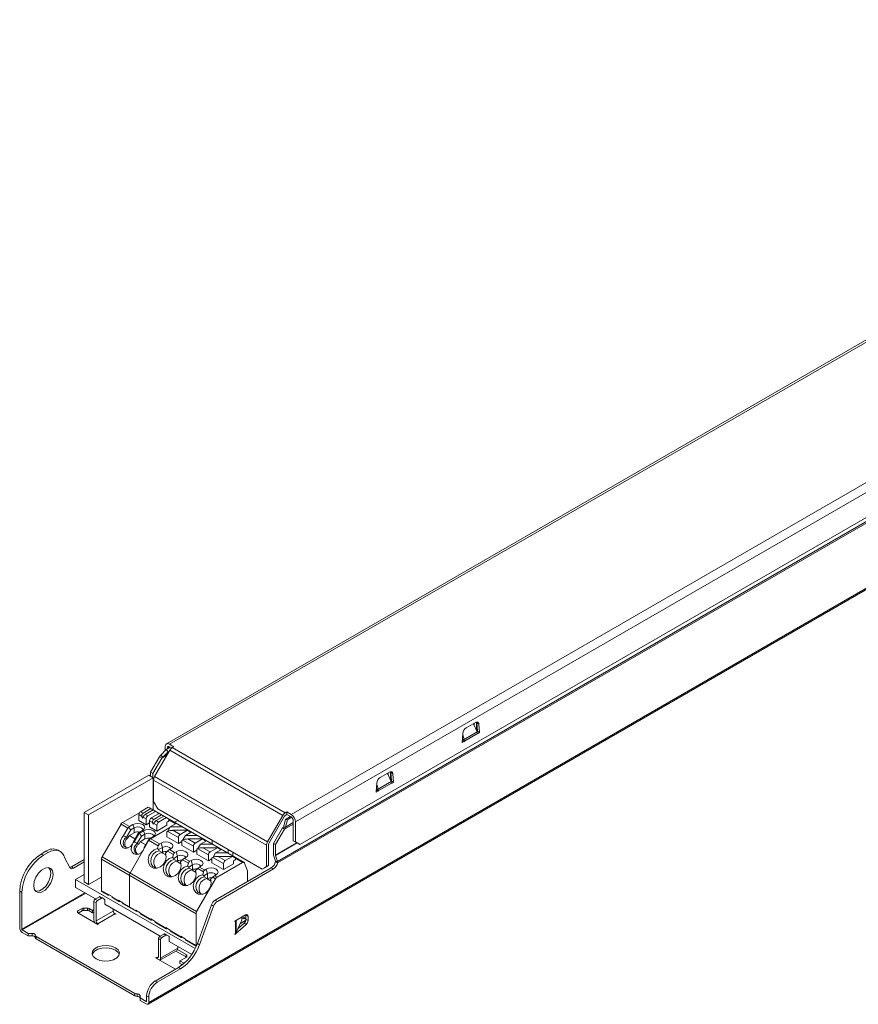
# Model space of a CAD drawing. Header units: millimetres. Extents: x -1 to 275, y -13 to 155.
# Tile 1 of 2: x -1 to 137, y -13 to 148. Entities that reach past the tile are written whole.
import ezdxf

# ---------------------------------------------------------------- set-up
doc = ezdxf.new("R2010")
doc.units = ezdxf.units.MM

msp = doc.modelspace()

# ---------------------------------------------------------------- linework, layer by layer
at = {"color": 7, "linetype": 'Continuous', "lineweight": 15}
for p, q in [((229.77, 148.4), (23.51, 29.33)), ((230.27, 148.35), (24.01, 29.28)), ((250.27, 136.81), (44, 17.74)), ((250.97, 135.59), (44.71, 16.51)), ((20.47, -13.45), (275.02, 133.5)), ((275.15, 133.78), (20.59, -13.18)), ((41.77, 10.01), (253.9, 132.48)), ((41.78, 9.78), (253.96, 132.27)), ((45.42, 12.81), (250.27, 131.07)), ((72.8, 31.96), (74.32, 32.84)), ((73.97, 32.64), (74.58, 31.3)), ((74.11, 32.72), (74.11, 32.33)), ((74.47, 32.85), (74.47, 31.55)), ((74.88, 32.57), (74.53, 32.78)), ((74.53, 32.78), (74.64, 31.43)), ((74.88, 32.57), (74.99, 31.22)), ((72.13, 29.57), (72.24, 31.04)), ((72.44, 30.06), (72.22, 30.84)), ((72.44, 30.06), (74.58, 31.3)), ((72.49, 29.8), (74.63, 31.04)), ((74.55, 31.37), (74.64, 31.43)), ((74.63, 31.04), (74.64, 30.98)), ((74.99, 31.22), (74.64, 31.43)), ((74.64, 30.98), (74.99, 31.22)), ((24.01, 29.28), (24.72, 28.87)), ((72.44, 30.06), (72.13, 30.05)), ((72.49, 29.8), (72.13, 30.01)), ((72.13, 29.57), (72.48, 29.74)), ((72.48, 29.74), (72.15, 29.93)), ((72.48, 29.74), (72.49, 29.8)), ((21.55, 23.95), (24.06, 28.3)), ((22.57, 27.49), (23.46, 28.4)), ((22.9, 27.14), (23.78, 28.04)), ((23.3, 28.24), (23.3, 28.87)), ((23.46, 28.4), (24.14, 28.79)), ((23.46, 28.4), (23.78, 28.04)), ((23.66, 28.51), (23.66, 28.67)), ((23.78, 28.04), (23.98, 28.16)), ((24.01, 28.87), (24.37, 28.66)), ((24.06, 28.3), (42.64, 17.58)), ((24.46, 28.72), (24.72, 28.87)), ((24.46, 28.72), (43.04, 18)), ((20.89, 24.66), (22.36, 27.22)), ((21.24, 24.45), (22.72, 27.01)), ((22.36, 27.22), (22.72, 27.01)), ((22.57, 27.49), (22.9, 27.14)), ((22.72, 27.01), (22.9, 27.14)), ((20.89, 24.66), (21.24, 24.45)), ((20.89, 24.02), (20.89, 24.66)), ((21.24, 23.82), (21.24, 24.45)), ((58.66, 23.8), (60.18, 24.68)), ((59.83, 24.48), (60.44, 23.14)), ((59.97, 24.56), (59.97, 24.17)), ((60.33, 24.68), (60.33, 23.38)), ((60.74, 24.41), (60.39, 24.61)), ((60.39, 24.61), (60.49, 23.26)), ((60.74, 24.41), (60.85, 23.06)), ((20.59, 24.19), (9.98, 18.07)), ((21.3, 23.78), (10.69, 17.66)), ((21.3, 23.78), (20.59, 24.19)), ((21.3, 18.49), (21.3, 23.78)), ((21.38, 23.39), (39.96, 12.67)), ((21.38, 19.88), (21.38, 23.39)), ((21.55, 23.95), (40.13, 13.22)), ((57.99, 21.41), (58.09, 22.88)), ((58.3, 21.9), (58.08, 22.67)), ((58.3, 21.9), (60.44, 23.14)), ((58.34, 21.64), (60.49, 22.88)), ((60.41, 23.2), (60.49, 23.26)), ((60.85, 23.06), (60.49, 23.26)), ((60.49, 22.88), (60.5, 22.82)), ((60.5, 22.82), (60.85, 23.06)), ((58.3, 21.9), (57.99, 21.89)), ((58.34, 21.64), (57.99, 21.84)), ((57.99, 21.41), (58.34, 21.58)), ((58.34, 21.58), (58.01, 21.76)), ((58.34, 21.58), (58.34, 21.64)), ((21.38, 19.88), (22.09, 18.65)), ((10.69, 17.66), (9.98, 18.07)), ((9.98, 18.07), (9.98, 6.64)), ((16.28, 16.4), (19.06, 18)), ((19.25, 18.19), (20.52, 18.93)), ((19.25, 18.19), (19.66, 17.95)), ((19.66, 17.95), (20.94, 18.69)), ((21.3, 18.47), (20.03, 17.74)), ((21.72, 18.23), (20.45, 17.5)), ((20.52, 18.93), (20.94, 18.69)), ((36.26, 9.85), (20.71, 18.83)), ((21.3, 18.47), (20.94, 18.69)), ((21.01, 17.17), (22.29, 17.91)), ((21.72, 18.23), (21.3, 18.47)), ((22.15, 17.99), (21.72, 18.23)), ((39.25, 8.74), (22.09, 18.65)), ((22.15, 17.99), (22.15, 17.82)), ((22.29, 17.91), (22.7, 17.67)), ((43.04, 18), (43.29, 18.15)), ((43.29, 18.15), (43.29, 17.74)), ((43.29, 18.15), (44, 17.74)), ((10.69, 17.66), (10.69, 6.23)), ((17.41, 15.75), (16.28, 16.4)), ((18.96, 16.72), (18.96, 17.7)), ((19.46, 17.42), (18.96, 17.7)), ((20.17, 16.03), (18.96, 16.72)), ((19.46, 17.42), (19.49, 17.23)), ((19.49, 17.23), (19.69, 17.35)), ((19.49, 17.23), (19.64, 17.15)), ((19.64, 17.15), (19.67, 17.29)), ((20.17, 17.01), (19.67, 17.29)), ((20.45, 17.5), (20.03, 17.74)), ((20.17, 16.03), (20.17, 17.01)), ((20.73, 16.35), (20.17, 16.03)), ((20.73, 15.7), (20.73, 16.68)), ((21.22, 16.4), (20.73, 16.68)), ((21.01, 17.17), (21.43, 16.93)), ((21.22, 16.4), (21.26, 16.21)), ((21.26, 16.21), (21.46, 16.33)), ((21.26, 16.21), (21.4, 16.13)), ((21.4, 16.13), (21.44, 16.27)), ((21.43, 16.93), (22.7, 17.67)), ((21.93, 15.99), (21.44, 16.27)), ((23.07, 17.45), (21.8, 16.72)), ((22.22, 16.48), (21.8, 16.72)), ((23.49, 17.21), (22.22, 16.48)), ((23.07, 17.45), (22.7, 17.67)), ((23.49, 17.21), (23.07, 17.45)), ((23.91, 16.97), (23.49, 17.21)), ((23.56, 16.44), (23.77, 16.56)), ((23.56, 16.44), (23.56, 15.95)), ((23.91, 16.97), (23.91, 16.8)), ((25.12, 16.27), (24.13, 15.7)), ((24.85, 16.44), (25.38, 16.75)), ((25.12, 16.27), (26.1, 15.7)), ((40.13, 13.22), (42.64, 17.58)), ((40.38, 13.08), (42.89, 17.43)), ((43.08, 16.89), (42.74, 15.67)), ((43.04, 17.59), (43.29, 17.74)), ((43.4, 16.87), (43.06, 15.65)), ((43.08, 16.89), (43.92, 17.38)), ((43.4, 16.87), (43.08, 16.89)), ((43.29, 17.74), (44, 17.33)), ((43.4, 16.87), (44.09, 17.27)), ((44.36, 16.72), (44.36, 13.42)), ((44.71, 16.51), (44.71, 13.22)), ((16.03, 16.13), (12.92, 10.74)), ((17.16, 15.48), (16.03, 16.13)), ((16.45, 14.25), (17.16, 15.48)), ((16.93, 14.01), (17.63, 15.21)), ((17.63, 15.21), (17.29, 15.63)), ((17.41, 15.75), (17.97, 16.07)), ((18.19, 14.72), (17.42, 14.28)), ((17.63, 15.21), (18.19, 15.54)), ((18.19, 15.54), (17.97, 16.07)), ((18.19, 15.54), (18.19, 14.72)), ((19.6, 15.13), (19.04, 14.81)), ((19.04, 14.81), (19.18, 14.73)), ((19.39, 14.19), (19.06, 14.61)), ((19.18, 14.73), (19.74, 15.05)), ((19.74, 15.05), (19.95, 14.52)), ((21.93, 15.01), (20.73, 15.7)), ((20.88, 13.75), (24.06, 15.58)), ((21.93, 15.01), (21.93, 15.99)), ((23.56, 15.95), (21.93, 15.01)), ((23.73, 14.98), (23.56, 14.89)), ((23.56, 14.07), (23.56, 14.89)), ((23.56, 14.89), (23.59, 14.87)), ((23.59, 14.87), (23.72, 14.95)), ((25.47, 13.95), (23.72, 14.95)), ((24.13, 15.7), (23.73, 14.98)), ((23.73, 14.98), (23.78, 14.98)), ((24.13, 15.7), (26.1, 15.7)), ((24.55, 15.13), (25.75, 14.44)), ((24.55, 15.13), (26.95, 15.13)), ((25.75, 14.44), (26.95, 15.13)), ((27.35, 14.98), (26.1, 15.7)), ((27.59, 14.84), (26.61, 14.28)), ((26.95, 15.13), (27.35, 14.87)), ((27.17, 14.98), (27.35, 14.98)), ((27.45, 14.93), (27.35, 14.98)), ((27.35, 14.87), (27.45, 14.93)), ((27.45, 14.93), (27.45, 14.76)), ((27.59, 14.84), (28.58, 14.28)), ((42.57, 15.53), (41.09, 12.97)), ((42.92, 15.33), (41.45, 12.77)), ((42.74, 15.67), (42.57, 15.53)), ((42.57, 15.53), (42.92, 15.33)), ((43.06, 15.65), (42.74, 15.67)), ((17.18, 13.87), (16.93, 14.01)), ((17.18, 13.87), (17.42, 14.28)), ((17.42, 14.28), (18.33, 13.75)), ((20.63, 13.48), (17.51, 8.08)), ((18.08, 13.31), (18.79, 14.54)), ((18.93, 14.46), (18.22, 13.23)), ((19.39, 14.19), (18.7, 12.99)), ((18.7, 12.99), (18.95, 12.85)), ((18.93, 14.46), (18.79, 14.54)), ((18.95, 12.85), (19.19, 13.26)), ((19.19, 13.26), (19.95, 13.7)), ((19.19, 13.26), (20.1, 12.73)), ((19.39, 14.19), (19.95, 14.52)), ((20.56, 13.52), (19.84, 12.29)), ((19.95, 14.52), (19.95, 13.7)), ((22.16, 12.59), (20.56, 13.52)), ((21.37, 14.11), (20.81, 13.79)), ((22.36, 12.89), (20.81, 13.79)), ((22.61, 13.03), (22.36, 12.89)), ((22.61, 13.03), (22.85, 12.31)), ((25.47, 12.97), (23.56, 14.07)), ((25.47, 12.97), (25.47, 13.95)), ((26.03, 13.29), (25.47, 12.97)), ((26.21, 13.56), (26.03, 13.46)), ((26.03, 12.64), (26.03, 13.46)), ((26.03, 13.46), (26.06, 13.44)), ((26.06, 13.44), (26.2, 13.53)), ((27.94, 12.52), (26.2, 13.53)), ((26.61, 14.28), (26.21, 13.56)), ((26.21, 13.56), (26.25, 13.56)), ((26.61, 14.28), (28.58, 14.28)), ((27.03, 13.7), (28.23, 13.01)), ((27.03, 13.7), (29.42, 13.7)), ((28.23, 13.01), (29.42, 13.7)), ((29.82, 13.56), (28.58, 14.28)), ((30.07, 13.42), (29.08, 12.85)), ((29.42, 13.7), (29.82, 13.44)), ((29.65, 13.56), (29.82, 13.56)), ((29.92, 13.5), (29.82, 13.56)), ((29.82, 13.44), (29.92, 13.5)), ((29.92, 13.5), (29.92, 13.33)), ((30.07, 13.42), (31.05, 12.85)), ((31.03, 12.88), (31.03, 13.49)), ((31.05, 13.48), (31.03, 13.33)), ((41.09, 12.97), (41.45, 12.77)), ((41.09, 12.97), (41.09, 11.25)), ((44.71, 13.22), (44.36, 13.42)), ((44.95, 13.08), (44.36, 13.42)), ((45.42, 12.81), (44.71, 13.22)), ((45.42, 12.81), (45.1, 12.99)), ((2.91, 11.23), (3.68, 11.68)), ((3.26, 11.03), (4.04, 11.48)), ((4.04, 11.48), (3.68, 11.68)), ((6.04, 11.67), (5.68, 11.88)), ((22.05, 12.11), (22.16, 12.59)), ((22.22, 11.95), (22.85, 12.31)), ((22.29, 11.78), (22.79, 11.49)), ((22.85, 11.5), (22.76, 11.44)), ((22.76, 11.44), (22.79, 11.49)), ((22.76, 11.44), (23.42, 11.07)), ((22.85, 12.31), (22.85, 11.5)), ((23.69, 11.72), (23.33, 11.37)), ((24.64, 11.17), (23.69, 11.72)), ((24.23, 12.09), (23.99, 11.95)), ((23.99, 11.95), (24.84, 11.46)), ((24.84, 11.46), (25.08, 11.6)), ((25.08, 11.6), (25.33, 10.88)), ((27.94, 11.54), (26.03, 12.64)), ((27.94, 11.54), (27.94, 12.52)), ((28.51, 11.86), (27.94, 11.54)), ((28.68, 12.13), (28.51, 12.03)), ((28.51, 11.21), (28.51, 12.03)), ((28.51, 12.03), (28.54, 12.01)), ((28.54, 12.01), (28.67, 12.1)), ((30.42, 11.09), (28.67, 12.1)), ((29.08, 12.85), (28.68, 12.13)), ((28.68, 12.13), (28.73, 12.13)), ((29.08, 12.85), (31.05, 12.85)), ((29.5, 12.27), (30.7, 11.58)), ((29.5, 12.27), (31.9, 12.27)), ((30.7, 11.58), (31.9, 12.27)), ((32.3, 12.13), (31.05, 12.85)), ((31.56, 11.42), (31.16, 10.7)), ((32.54, 11.99), (31.56, 11.42)), ((31.56, 11.42), (33.52, 11.42)), ((31.9, 12.27), (32.3, 12.01)), ((32.12, 12.13), (32.3, 12.13)), ((32.4, 12.07), (32.3, 12.13)), ((32.3, 12.01), (32.4, 12.07)), ((32.4, 12.07), (32.4, 11.91)), ((32.54, 11.99), (33.52, 11.42)), ((34.77, 10.7), (33.52, 11.42)), ((33.65, 11.98), (33.65, 11.36)), ((34.4, 10.93), (34.4, 11.54)), ((39.96, 9.15), (39.96, 12.67)), ((40.31, 9.36), (40.31, 12.87)), ((41.45, 12.77), (41.45, 11.05)), ((2.91, 11.23), (3.26, 11.03)), ((6.8, 10.53), (7.59, 9.01)), ((7.88, 9.11), (9.98, 10.33)), ((8.24, 8.91), (9.98, 9.92)), ((12.81, 10.39), (28.37, 1.41)), ((12.81, 5.17), (12.81, 10.39)), ((12.92, 10.74), (28.47, 1.76)), ((24.52, 10.68), (24.64, 11.17)), ((24.7, 10.52), (25.33, 10.88)), ((24.76, 10.35), (25.26, 10.06)), ((25.33, 10.07), (25.24, 10.02)), ((25.24, 10.02), (25.26, 10.06)), ((25.24, 10.02), (25.89, 9.64)), ((25.33, 10.88), (25.33, 10.07)), ((26.16, 10.29), (25.8, 9.94)), ((27.11, 9.74), (26.16, 10.29)), ((26.71, 10.66), (26.46, 10.52)), ((26.46, 10.52), (27.31, 10.03)), ((26.99, 9.25), (27.11, 9.74)), ((27.31, 10.03), (27.55, 10.17)), ((27.55, 10.17), (27.8, 9.46)), ((30.42, 10.11), (28.51, 11.21)), ((30.42, 10.11), (30.42, 11.09)), ((30.98, 10.44), (30.42, 10.11)), ((31.16, 10.7), (30.98, 10.6)), ((30.98, 9.78), (30.98, 10.6)), ((30.98, 10.6), (31.01, 10.58)), ((32.89, 8.68), (30.98, 9.78)), ((31.01, 10.58), (31.15, 10.67)), ((32.89, 9.66), (31.15, 10.67)), ((31.16, 10.7), (31.2, 10.7)), ((36.01, 9.83), (31.84, 7.42)), ((31.98, 10.84), (33.18, 10.15)), ((31.98, 10.84), (34.37, 10.84)), ((33.18, 10.15), (34.37, 10.84)), ((34.4, 11.01), (34.27, 11.01)), ((34.37, 10.84), (34.77, 10.58)), ((34.52, 10.11), (34.73, 10.23)), ((34.52, 10.11), (34.52, 9.62)), ((34.6, 10.7), (34.77, 10.7)), ((34.87, 10.64), (34.77, 10.7)), ((34.77, 10.58), (34.87, 10.64)), ((34.87, 10.64), (34.87, 10.48)), ((36.85, 8.44), (36.35, 9.75)), ((41.13, 11.03), (41.44, 10.04)), ((41.43, 9.99), (41.78, 9.78)), ((41.76, 10.02), (41.44, 10.04)), ((41.77, 10.01), (41.44, 10.04)), ((41.44, 10.04), (41.44, 10.04)), ((41.45, 11.01), (41.76, 10.02)), ((41.76, 10.02), (41.77, 10.01)), ((7.88, 9.11), (8.24, 8.91)), ((27.17, 9.09), (27.8, 9.46)), ((27.24, 8.92), (27.74, 8.63)), ((27.8, 8.64), (27.71, 8.59)), ((27.71, 8.59), (27.74, 8.63)), ((27.71, 8.59), (28.37, 8.21)), ((27.8, 9.46), (27.8, 8.64)), ((28.64, 8.86), (28.28, 8.51)), ((29.59, 8.31), (28.64, 8.86)), ((29.18, 9.23), (28.94, 9.09)), ((28.94, 9.09), (29.79, 8.6)), ((29.59, 8.31), (29.47, 7.83)), ((29.79, 8.6), (30.03, 8.74)), ((30.03, 8.74), (30.28, 8.03)), ((31.52, 3.66), (40.74, 8.98)), ((31.87, 3.45), (41.1, 8.78)), ((32.89, 8.68), (32.89, 9.66)), ((34.52, 9.62), (32.89, 8.68)), ((36.85, 6.73), (36.85, 8.44)), ((39.25, 8.74), (39.96, 9.15)), ((39.61, 8.95), (39.25, 8.74)), ((40.31, 9.36), (39.61, 8.95)), ((39.96, 9.15), (40.31, 9.36)), ((40.74, 8.98), (41.1, 8.78)), ((8.57, 7.05), (9.98, 7.86)), ((28.23, -4.31), (8.57, 7.05)), ((8.57, 5.74), (8.57, 7.05)), ((10.69, 6.23), (9.98, 6.64)), ((10.69, 6.23), (12.81, 7.45)), ((17.41, 7.74), (17.41, 2.52)), ((28.47, 1.76), (31.59, 7.15)), ((30.28, 8.03), (29.65, 7.66)), ((30.21, 7.2), (29.71, 7.49)), ((30.28, 7.21), (30.19, 7.16)), ((30.21, 7.2), (30.19, 7.16)), ((30.19, 7.16), (30.84, 6.78)), ((30.28, 8.03), (30.28, 7.21)), ((31.11, 7.43), (30.75, 7.08)), ((31.59, 7.15), (31.11, 7.43)), ((31.66, 7.8), (31.41, 7.66)), ((31.41, 7.66), (31.84, 7.42)), ((-0.63, 5.11), (-0.27, 4.9)), ((-0.63, 5.11), (-0.63, -0.93)), ((-0.27, 4.9), (-0.27, -1.13)), ((11.86, 3.84), (8.57, 5.74)), ((12.81, 5.17), (13.87, 4.56)), ((12.85, 5.08), (13.91, 4.46)), ((11.58, 0.44), (11.58, 3.43)), ((11.58, 3.43), (11.93, 3.23)), ((11.79, 3.8), (12.48, 4.2)), ((11.79, 3.8), (12.14, 3.59)), ((12.14, 3.59), (12.83, 3.99)), ((12.48, 4.2), (12.83, 3.99)), ((12.63, 4.21), (12.98, 4.01)), ((12.98, 4.01), (13.28, 3.83)), ((13.35, 3.7), (13.35, 2.98)), ((13.87, 4.64), (14.58, 4.23)), ((13.87, 4.56), (13.87, 4.64)), ((14.08, 4.52), (14.01, 4.47)), ((14.58, 4.23), (14.58, 4.15)), ((14.58, 4.15), (15.64, 3.54)), ((14.62, 4.06), (15.68, 3.44)), ((15.64, 3.62), (16.35, 3.21)), ((15.64, 3.54), (15.64, 3.62)), ((15.85, 3.49), (15.78, 3.45)), ((31.87, 3.45), (31.52, 3.66)), ((8.94, 1.88), (9.63, 2.28)), ((9.01, 1.51), (9.63, 1.87)), ((9.63, 1.87), (9.63, 2.28)), ((9.91, 2.34), (10.51, 2.34)), ((9.91, 1.94), (9.91, 2.34)), ((9.91, 1.94), (10.51, 1.94)), ((10.51, 1.94), (10.51, 2.34)), ((10.8, 2.28), (11.34, 1.96)), ((10.8, 1.87), (10.8, 2.28)), ((10.8, 1.87), (11.34, 1.55)), ((11.34, 1.96), (11.58, 2.09)), ((11.34, 1.55), (11.34, 1.96)), ((11.34, 1.55), (11.58, 1.69)), ((11.93, 0.23), (11.93, 3.23)), ((14.76, 1.86), (11.93, 0.23)), ((22.45, -2.27), (13.35, 2.98)), ((14.76, 2.17), (14.76, 1.86)), ((16.35, 3.21), (16.35, 3.13)), ((16.35, 3.13), (18.47, 1.9)), ((16.39, 3.04), (18.51, 1.81)), ((18.47, 1.98), (19.18, 1.58)), ((18.47, 1.9), (18.47, 1.98)), ((18.68, 1.86), (18.61, 1.82)), ((28.59, -3.47), (30.89, 2.86)), ((28.94, -3.68), (31.25, 2.66)), ((31.25, 2.66), (30.89, 2.86)), ((8.94, 1.55), (12.24, -0.36)), ((15.04, 1.37), (12.22, -0.26)), ((14.86, 1.56), (15.04, 1.46)), ((15.22, 1.36), (15.04, 1.46)), ((15.04, 1.38), (15.04, 1.46)), ((15.04, 1.37), (15.14, 1.32)), ((15.14, 1.32), (15.22, 1.36)), ((19.18, 1.58), (19.18, 1.49)), ((19.18, 1.49), (20.94, 0.47)), ((19.22, 1.4), (20.98, 0.38)), ((20.94, 0.56), (21.65, 0.15)), ((20.94, 0.47), (20.94, 0.56)), ((21.16, 0.43), (21.08, 0.39)), ((21.65, 0.15), (21.65, 0.07)), ((21.65, 0.07), (23.42, -0.95)), ((28.37, 1.41), (28.37, -3.81)), ((34.73, 0.19), (36.5, 1.21)), ((34.73, 0.11), (34.73, 0.19)), ((34.73, 0.11), (34.85, 0.18)), ((34.85, -1.83), (34.85, 0.18)), ((34.99, 0.31), (35.03, 0.36)), ((34.99, -1.68), (34.99, 0.31)), ((34.99, -1.68), (35.79, 0.12)), ((36.55, 0.34), (35.67, -0.17)), ((35.92, 0.71), (35.92, 0.88)), ((35.92, 0.63), (36.29, 0.84)), ((36.08, 0.72), (36.29, 0.6)), ((36.29, 0.6), (36.29, 0.84)), ((36.57, 0.76), (36.29, 0.6)), ((36.57, 1.25), (36.57, 1.17)), ((36.92, 0.97), (36.57, 1.17)), ((36.57, 0.51), (36.57, 1.17)), ((36.92, 0.31), (36.57, 0.51)), ((36.92, 0.31), (36.92, 0.97)), ((-0.2, -1.25), (0.79, -1.82)), ((12.31, -0.31), (12.22, -0.26)), ((12.24, -0.36), (12.31, -0.31)), ((21.69, -0.03), (23.46, -1.05)), ((23.42, -0.87), (24.13, -1.28)), ((23.42, -0.95), (23.42, -0.87)), ((23.63, -1), (23.56, -1.04)), ((24.13, -1.28), (24.13, -1.36)), ((24.13, -1.36), (25.89, -2.38)), ((24.17, -1.45), (25.93, -2.47)), ((34.75, -2), (36.61, -0.35)), ((35.29, -1), (36.26, -0.15)), ((36.61, -0.35), (36.26, -0.15)), ((-0.2, -1.66), (0.79, -2.23)), ((0.79, -1.82), (1.43, -1.82)), ((0.79, -2.23), (0.79, -1.82)), ((0.79, -2.23), (1.43, -2.23)), ((1.43, -2.23), (1.43, -1.82)), ((1.93, -2.52), (1.93, -2.12)), ((18.31, -11.69), (2.07, -2.32)), ((2.07, -2.32), (2.07, -2.73)), ((18.31, -12.1), (2.07, -2.73)), ((22.52, -2.89), (22.17, -2.68)), ((22.17, -2.68), (22.17, -5.68)), ((22.38, -2.31), (23.07, -1.92)), ((22.73, -2.52), (22.38, -2.31)), ((22.52, -2.89), (22.52, -5.88)), ((22.73, -2.52), (23.42, -2.12)), ((23.42, -2.12), (23.07, -1.92)), ((23.57, -2.11), (23.22, -1.9)), ((23.57, -2.11), (23.87, -2.28)), ((23.94, -2.42), (23.94, -3.13)), ((27.67, -5.29), (23.94, -3.13)), ((25.89, -2.3), (26.6, -2.71)), ((25.89, -2.38), (25.89, -2.3)), ((26.11, -2.42), (26.03, -2.46)), ((26.6, -2.71), (26.6, -2.79)), ((26.6, -2.79), (28.37, -3.81)), ((26.64, -2.88), (28.41, -3.9)), ((34.73, -1.93), (34.85, -1.83)), ((34.75, -2), (34.73, -1.93)), ((22.43, -6.24), (25.16, -4.66)), ((25.35, -4.25), (22.52, -5.88)), ((26.72, -5.69), (25.05, -4.73)), ((26.72, -5.28), (25.31, -4.47)), ((25.35, -3.95), (25.35, -4.25)), ((28.94, -3.68), (28.59, -3.47)), ((21.79, -5.78), (21.72, -5.83)), ((21.72, -5.83), (24.99, -7.72)), ((21.89, -5.84), (21.79, -5.78)), ((21.79, -5.87), (21.79, -5.78)), ((25.73, -6.34), (26.72, -5.77)), ((26.28, -6.66), (25.73, -6.34)), ((25.73, -6.75), (25.73, -6.34)), ((26.72, -5.69), (26.72, -5.28)), ((26.78, -5.73), (26.72, -5.69)), ((21.65, -9.65), (25.47, -7.44)), ((22, -9.85), (25.82, -7.65)), ((25.82, -7.65), (25.47, -7.44)), ((26.13, -6.99), (25.73, -6.75)), ((22, -9.85), (21.65, -9.65)), ((18.31, -12.1), (18.31, -11.69)), ((18.67, -11.78), (18.67, -12.19)), ((19.17, -12.85), (19.17, -12.07)), ((19.17, -12.44), (20.17, -13.01)), ((19.17, -12.85), (20.17, -13.42)), ((20.59, -12.3), (20.24, -12.09)), ((20.24, -12.97), (20.24, -12.09)), ((20.59, -13.18), (20.59, -12.3))]:
    msp.add_line(p, q, dxfattribs=at)
at = {"color": 8, "linetype": 'Continuous', "lineweight": 15}
for p, q in [((74.47, 32.85), (74.4, 32.88)), ((23.62, 27.53), (22.72, 27.01)), ((23.64, 27.57), (22.9, 27.14)), ((24.01, 28.87), (23.66, 28.67)), ((60.33, 24.68), (60.26, 24.72)), ((21.38, 22.65), (21.3, 22.6)), ((21.38, 22.5), (21.3, 22.45)), ((21.38, 22.13), (21.3, 22.08)), ((21.38, 22.1), (21.3, 22.05)), ((22.15, 17.83), (22.15, 17.83)), ((24.98, 16.2), (23.91, 16.81)), ((43.06, 15.65), (44.36, 16.4)), ((27.46, 14.77), (27.45, 14.77)), ((42.92, 15.33), (44.36, 16.16)), ((29.93, 13.34), (29.92, 13.34)), ((41.45, 11.05), (44.95, 13.08)), ((41.45, 11.01), (44.99, 13.06)), ((32.41, 11.91), (32.4, 11.92)), ((36.01, 9.83), (34.87, 10.49)), ((10.1, 4.86), (-0.27, -1.13)), ((10.24, 4.78), (-0.2, -1.25)), ((8.94, 1.55), (8.94, 1.88)), ((22.17, -5.68), (21.89, -5.84)), ((26.28, -6.87), (26.28, -6.66)), ((20.24, -12.97), (20.17, -13.01))]:
    msp.add_line(p, q, dxfattribs=at)
at = {"color": 7, "linetype": 'Continuous', "lineweight": 15, "flags": 128}
for points in [[(74.32, 32.84), (74.42, 32.89), (74.52, 32.92), (74.62, 32.92), (74.7, 32.89), (74.77, 32.84), (74.83, 32.77), (74.86, 32.68), (74.88, 32.57)], [(74.46, 32.9), (74.46, 32.89), (74.47, 32.85)], [(74.5, 32.91), (74.51, 32.88), (74.53, 32.78)], [(60.18, 24.68), (60.28, 24.73), (60.38, 24.75), (60.48, 24.75), (60.56, 24.73), (60.63, 24.68), (60.68, 24.61), (60.72, 24.52), (60.74, 24.41)], [(60.32, 24.74), (60.32, 24.73), (60.33, 24.68)], [(60.36, 24.75), (60.37, 24.72), (60.39, 24.61)], [(17.97, 16.07), (18.35, 16.21), (18.79, 16.26), (19.23, 16.21), (19.6, 16.07), (19.85, 15.85), (19.94, 15.6), (19.85, 15.35), (19.6, 15.13)], [(18.19, 15.54), (18.46, 15.64), (18.79, 15.68), (19.11, 15.64), (19.39, 15.54), (19.57, 15.38), (19.64, 15.19), (19.63, 15.15)], [(19.74, 15.05), (20.11, 15.19), (20.55, 15.24), (20.99, 15.19), (21.37, 15.05), (21.62, 14.83), (21.7, 14.58), (21.62, 14.33), (21.37, 14.11)], [(19.95, 14.52), (20.23, 14.62), (20.55, 14.66), (20.88, 14.62), (21.16, 14.52), (21.34, 14.36), (21.4, 14.17), (21.4, 14.13)], [(17.9, 12.84), (17.6, 12.47), (17.2, 12.23), (16.78, 12.16), (16.39, 12.27), (16.1, 12.55), (15.95, 12.96), (15.97, 13.42), (16.14, 13.87), (16.45, 14.25)], [(17.31, 12.28), (17.11, 12.25), (16.77, 12.34), (16.52, 12.59), (16.41, 12.95), (16.45, 13.35), (16.63, 13.73), (16.93, 14.01)], [(18.7, 12.99), (18.4, 12.71), (18.21, 12.33), (18.18, 11.92), (18.29, 11.57), (18.54, 11.32), (18.87, 11.23), (19.08, 11.26)], [(22.61, 13.03), (22.98, 13.17), (23.42, 13.22), (23.86, 13.17), (24.23, 13.03), (24.48, 12.81), (24.57, 12.56), (24.48, 12.3), (24.23, 12.09)], [(6.8, 10.53), (6.65, 10.97), (6.43, 11.33), (6.15, 11.6), (5.8, 11.78), (5.41, 11.86), (4.97, 11.83), (4.51, 11.7), (4.04, 11.48)], [(17.9, 12.84), (17.73, 12.39), (17.72, 11.93), (17.87, 11.53), (18.16, 11.25), (18.55, 11.14), (18.97, 11.21), (19.36, 11.45), (19.67, 11.82)], [(23.33, 11.37), (23.44, 10.77), (23.32, 10.13), (23, 9.55), (22.51, 9.11), (21.94, 8.89), (21.37, 8.92), (20.9, 9.19), (20.59, 9.67), (20.5, 10.27), (20.63, 10.91), (20.97, 11.49), (21.47, 11.91), (22.05, 12.11)], [(22.08, 8.92), (21.69, 8.96), (21.27, 9.2), (21, 9.62), (20.92, 10.15), (21.04, 10.72), (21.34, 11.23), (21.78, 11.6), (22.29, 11.78)], [(22.85, 12.31), (23.11, 12.41), (23.42, 12.45), (23.72, 12.41), (23.98, 12.31), (24.16, 12.16), (24.2, 12.07)], [(25.08, 11.6), (25.45, 11.74), (25.89, 11.79), (26.33, 11.74), (26.71, 11.6), (26.96, 11.38), (27.04, 11.13), (26.96, 10.88), (26.71, 10.66)], [(25.8, 9.94), (25.92, 9.34), (25.8, 8.7), (25.47, 8.12), (24.98, 7.68), (24.41, 7.46), (23.85, 7.49), (23.37, 7.76), (23.07, 8.24), (22.97, 8.84), (23.11, 9.48), (23.45, 10.06), (23.95, 10.48), (24.52, 10.68)], [(24.55, 7.49), (24.17, 7.53), (23.75, 7.77), (23.48, 8.19), (23.4, 8.73), (23.51, 9.29), (23.82, 9.8), (24.26, 10.17), (24.76, 10.35)], [(25.33, 10.88), (25.59, 10.99), (25.89, 11.02), (26.2, 10.99), (26.46, 10.88), (26.63, 10.74), (26.68, 10.64)], [(27.55, 10.17), (27.93, 10.31), (28.37, 10.37), (28.81, 10.31), (29.18, 10.17), (29.43, 9.96), (29.52, 9.7), (29.43, 9.45), (29.18, 9.23)], [(36.01, 9.83), (36.07, 9.86), (36.12, 9.87), (36.17, 9.88), (36.22, 9.87), (36.26, 9.86), (36.29, 9.83), (36.32, 9.8), (36.35, 9.75)], [(4.85, 7.86), (4.76, 8.44), (4.48, 8.83), (4.06, 8.99), (3.54, 8.91), (2.98, 8.59), (2.47, 8.08), (2.04, 7.42), (1.77, 6.71), (1.67, 6.03), (1.77, 5.45), (2.04, 5.06), (2.47, 4.89), (2.98, 4.98), (3.54, 5.29), (4.06, 5.81), (4.48, 6.47), (4.76, 7.18), (4.85, 7.86)], [(4.5, 8.07), (4.4, 8.64), (4.19, 8.97)], [(28.28, 8.51), (28.39, 7.92), (28.27, 7.27), (27.95, 6.69), (27.46, 6.25), (26.89, 6.03), (26.32, 6.06), (25.85, 6.33), (25.54, 6.81), (25.45, 7.41), (25.58, 8.05), (25.92, 8.63), (26.42, 9.05), (26.99, 9.25)], [(27.03, 6.06), (26.64, 6.1), (26.22, 6.34), (25.95, 6.76), (25.87, 7.3), (25.99, 7.86), (26.29, 8.37), (26.73, 8.74), (27.24, 8.92)], [(27.8, 9.46), (28.06, 9.56), (28.37, 9.59), (28.67, 9.56), (28.93, 9.46), (29.11, 9.31), (29.15, 9.22)], [(30.03, 8.74), (30.4, 8.89), (30.84, 8.94), (31.28, 8.89), (31.66, 8.74), (31.91, 8.53), (31.99, 8.27), (31.91, 8.02), (31.66, 7.8)], [(30.28, 8.03), (30.54, 8.13), (30.84, 8.16), (31.15, 8.13), (31.41, 8.03), (31.58, 7.88), (31.63, 7.79)], [(1.97, 5.12), (2.11, 5.1), (2.63, 5.18), (3.18, 5.5), (3.7, 6.02), (4.13, 6.67), (4.4, 7.38), (4.5, 8.07)], [(29.47, 7.83), (28.9, 7.62), (28.4, 7.2), (28.06, 6.63), (27.92, 5.99), (28.02, 5.38), (28.32, 4.9), (28.8, 4.63), (29.36, 4.6), (29.93, 4.82), (30.42, 5.26), (30.75, 5.85), (30.87, 6.49), (30.75, 7.08)], [(29.71, 7.49), (29.21, 7.31), (28.77, 6.94), (28.46, 6.43), (28.35, 5.87), (28.43, 5.33), (28.7, 4.91), (29.12, 4.67), (29.5, 4.63)], [(1.93, -2.12), (1.92, -2.06), (1.89, -2), (1.85, -1.95), (1.78, -1.91), (1.71, -1.87), (1.62, -1.85), (1.53, -1.83), (1.43, -1.82)], [(1.93, -2.52), (1.92, -2.47), (1.89, -2.41), (1.85, -2.36), (1.78, -2.32), (1.71, -2.28), (1.62, -2.26), (1.53, -2.24), (1.43, -2.23)], [(15.11, -4.17), (14.47, -3.91), (13.71, -3.8), (12.93, -3.84), (12.22, -4.03), (11.67, -4.35), (11.34, -4.75), (11.27, -5.2), (11.48, -5.64), (11.92, -6.01), (12.56, -6.27), (13.32, -6.38), (14.1, -6.35), (14.81, -6.15), (15.36, -5.84), (15.69, -5.43), (15.76, -4.98), (15.55, -4.54), (15.11, -4.17)], [(15.11, -4.58), (14.47, -4.32), (13.71, -4.2), (12.93, -4.24), (12.22, -4.43), (11.67, -4.75), (11.34, -5.16), (11.29, -5.29)], [(15.74, -5.29), (15.55, -4.95), (15.11, -4.58)], [(18.67, -11.78), (18.77, -11.78), (18.86, -11.8), (18.95, -11.83), (19.02, -11.86), (19.09, -11.91), (19.13, -11.96), (19.16, -12.01), (19.17, -12.07)], [(18.67, -12.19), (18.77, -12.19), (18.86, -12.21), (18.95, -12.24), (19.02, -12.27), (19.09, -12.31), (19.13, -12.36), (19.16, -12.42), (19.17, -12.48)]]:
    msp.add_lwpolyline(points, dxfattribs=at)
at = {"color": 7, "linetype": 'Continuous', "lineweight": 15}
for centre, radius, start, end in [((73.47, 30.92), 1.24, 122.8009, 174.311), ((23.74, 28.94), 0.437, 50.7967, 189.214), ((23.87, 28.7), 0.218, 50.7967, 189.214), ((25.07, 27.74), 1.15, 121.9547, 151.1444), ((23.57, 26.52), 1.4, 135.8465, 150.1613), ((22.54, 23.35), 1.15, 148.8563, 178.0435), ((59.33, 22.76), 1.24, 122.8009, 174.311), ((19.58, 17.67), 0.615, 122.6055, 177.3945), ((19.96, 17.53), 0.519, 125.3281, 192.2595), ((20.62, 18.68), 0.174, 60.2163, 82.9867), ((43.65, 17.02), 1.15, 121.9547, 151.1444), ((16.66, 15.79), 0.721, 121.9547, 151.1444), ((20.47, 17.02), 0.841, 121.3218, 161.0908), ((20.78, 16.98), 0.615, 122.6055, 177.3945), ((21.35, 16.65), 0.615, 122.6055, 177.3945), ((21.73, 16.51), 0.519, 125.3281, 192.2595), ((22.24, 16), 0.841, 121.3218, 161.0908), ((22.55, 15.96), 0.615, 122.6055, 177.3945), ((23.61, 16.82), 0.307, 302.6055, 357.3945), ((25.22, 16.03), 0.174, 60.2163, 82.9867), ((43.27, 17.22), 0.433, 121.9547, 151.1444), ((43.17, 16.44), 1.54, 2.6055, 57.3945), ((43.59, 16.68), 0.768, 2.6055, 57.3945), ((17.57, 15.24), 0.473, 126.0771, 149.9517), ((17.59, 15.45), 0.348, 120.8586, 148.8302), ((18.79, 13.54), 1.33, 77.0993, 117.0904), ((23.41, 11.88), 5.33, 147.9752, 150.0306), ((19.91, 13.32), 1.72, 120.3753, 126.4256), ((19.34, 14.22), 0.473, 126.0771, 149.9517), ((19.36, 14.43), 0.348, 120.8586, 148.8302), ((24.51, 13.27), 1.85, 88.466, 114.9737), ((41.72, 16.03), 1.4, 329.8386, 344.1538), ((14.46, 9.57), 5.08, 60.9369, 66.9678), ((17.7, 12.96), 1.05, 119.8525, 220.1215), ((16.61, 13.59), 1.49, 329.8994, 349.0248), ((19.2, 12.1), 1.49, 130.9756, 150.1004), ((16.23, 8.55), 5.08, 60.9369, 66.9678), ((20.56, 12.52), 1.33, 77.0993, 117.0904), ((25.18, 10.86), 5.33, 147.9752, 150.0306), ((21.26, 13.13), 0.721, 121.9547, 151.1444), ((21.68, 12.3), 1.72, 120.3753, 126.4256), ((26.08, 13.92), 0.615, 122.6055, 177.3945), ((26.98, 11.85), 1.85, 88.466, 114.9737), ((28.56, 12.49), 0.615, 122.6055, 177.3945), ((41.11, 12.63), 1.15, 148.8563, 178.0435), ((40.75, 12.86), 0.433, 148.8563, 178.0435), ((4.85, 10.09), 1.97, 64.994, 126.3164), ((19.47, 11.94), 1.05, 119.8525, 220.1215), ((18.38, 12.57), 1.49, 329.8995, 349.0248), ((23.03, 9.9), 1.6, 98.5324, 216.6905), ((22.61, 12.51), 0.457, 123.1991, 168.7852), ((23.42, 10.4), 1.24, 82.2323, 117.1743), ((24.84, 10.54), 1.65, 121.1303, 134.453), ((25.09, 11.08), 0.457, 123.1991, 168.7852), ((29.45, 10.42), 1.85, 88.466, 114.9737), ((31.03, 11.06), 0.615, 122.6055, 177.3945), ((7.05, 4.76), 7.68, 122.6055, 177.3945), ((7.4, 4.55), 7.68, 122.6055, 177.3945), ((13.53, 10.36), 0.721, 148.8563, 178.0435), ((25.5, 8.48), 1.6, 98.5324, 216.6905), ((25.89, 8.97), 1.24, 82.2323, 117.1743), ((27.31, 9.11), 1.65, 121.1303, 134.453), ((27.56, 9.65), 0.457, 123.1991, 168.7852), ((31.93, 8.99), 1.85, 88.466, 114.9737), ((33.51, 9.63), 0.615, 122.6055, 177.3945), ((34.57, 10.49), 0.307, 302.6055, 357.3945), ((39.89, 10.3), 1.57, 302.9344, 348.5952), ((41.83, 11.26), 0.741, 180.7767, 198.1169), ((40.24, 10.09), 1.57, 302.9344, 348.5952), ((41.57, 11.05), 0.124, 180.7767, 198.1169), ((7.53, 9.68), 0.666, 274.9109, 301.4791), ((7.96, 9.24), 0.429, 211.8461, 310.1546), ((27.98, 7.05), 1.6, 98.5324, 216.6905), ((28.37, 7.54), 1.24, 82.2323, 117.1743), ((29.79, 7.68), 1.65, 121.1303, 134.453), ((30.04, 8.22), 0.457, 123.1991, 168.7852), ((18.13, 7.71), 0.721, 148.8563, 178.0435), ((30.45, 5.62), 1.6, 98.5324, 216.6905), ((30.84, 6.11), 1.24, 82.2323, 117.1743), ((32.26, 6.25), 1.65, 121.1303, 134.453), ((32.22, 6.81), 0.721, 121.9547, 151.1444), ((12.91, 5.16), 0.0959, 172.7442, 235.9436), ((12.04, 3.41), 0.461, 122.6055, 177.3945), ((12.39, 3.21), 0.461, 122.6055, 177.3945), ((12.57, 4.07), 0.151, 65.686, 125.6182), ((12.92, 3.87), 0.151, 65.686, 125.6182), ((13.2, 3.71), 0.151, 354.3796, 54.302), ((13.96, 4.54), 0.0873, 170.786, 309.2033), ((14.67, 4.14), 0.0959, 172.7442, 235.9436), ((15.73, 3.52), 0.0873, 170.786, 309.2033), ((32.35, 2.36), 1.54, 122.7046, 160.9114), ((32.71, 2.15), 1.54, 122.7046, 160.9114), ((9, 1.71), 0.175, 110.7834, 249.2166), ((9.9, 1.77), 0.577, 88.8559, 118.0402), ((9.9, 1.36), 0.577, 88.8559, 118.0402), ((10.52, 1.77), 0.577, 61.9598, 91.1441), ((10.52, 1.36), 0.577, 61.9598, 91.1441), ((15.37, 1.89), 0.615, 182.6055, 237.3945), ((16.44, 3.12), 0.0959, 172.7442, 235.9436), ((17.5, 2.5), 0.0959, 172.7442, 235.9436), ((17.51, 2.5), 0.0986, 173.7012, 234.9867), ((18.55, 1.89), 0.0873, 170.786, 309.2033), ((29.09, 1.38), 0.721, 148.8563, 178.0435), ((12.79, 0.46), 1.21, 181.329, 204.3682), ((12.55, 0.26), 0.615, 182.6055, 237.3945), ((19.27, 1.48), 0.0959, 172.7442, 235.9436), ((21.03, 0.46), 0.0873, 170.786, 309.2033), ((21.75, 0.05), 0.0959, 172.7442, 235.9436), ((34.66, 0.53), 0.396, 298.4285, 325.9348), ((34.33, 0.74), 1.59, 336.9525, 359.0117), ((35.63, 0.56), 0.94, 311.6284, 357.0654), ((36.67, 1.01), 0.262, 350.786, 129.2033), ((35.98, 0.35), 0.94, 311.6284, 357.0654), ((0.29, -0.88), 0.922, 182.6055, 237.3945), ((-0.12, -1.12), 0.154, 182.6055, 237.3945), ((23.5, -0.97), 0.0873, 170.786, 309.2033), ((24.22, -1.37), 0.0959, 172.7442, 235.9436), ((2.18, -2.1), 0.25, 184.7811, 245.7693), ((2.18, -2.5), 0.25, 184.7811, 245.7693), ((22.63, -2.7), 0.461, 122.6055, 177.3945), ((22.98, -2.91), 0.461, 122.6055, 177.3945), ((23.16, -2.04), 0.151, 65.686, 125.6182), ((23.51, -2.24), 0.151, 65.686, 125.6182), ((23.79, -2.4), 0.151, 354.3796, 54.302), ((25.98, -2.4), 0.0873, 170.786, 309.2033), ((26.7, -2.8), 0.0959, 172.7442, 235.9436), ((24.92, -4.3), 0.432, 304.0564, 7.2558), ((21.3, -0.95), 7.71, 302.7046, 340.9114), ((21.65, -1.15), 7.71, 302.7046, 340.9114), ((28.46, -3.82), 0.0954, 173.092, 242.0512), ((22, -5.71), 0.175, 230.7967, 9.214), ((22, -5.91), 0.523, 322.5241, 3.0684), ((26.62, -5.53), 0.262, 290.7834, 69.2166), ((26.17, -6.87), 0.236, 23.9594, 62.9041), ((23.31, -12.23), 3.07, 122.6055, 177.3945), ((23.66, -12.44), 3.07, 122.6055, 177.3945), ((18.65, -11.06), 0.724, 241.9903, 271.4796), ((18.65, -11.46), 0.724, 241.9903, 271.4796), ((20.19, -12.98), 0.0437, 230.7967, 9.214), ((20.33, -13.22), 0.262, 230.7967, 9.214)]:
    msp.add_arc(centre, radius, start, end, dxfattribs=at)
for points in [[(74.58, 31.3), (74.61, 31.21), (74.63, 31.12), (74.63, 31.04)], [(72.49, 29.8), (72.49, 29.88), (72.47, 29.97), (72.44, 30.06)], [(60.44, 23.14), (60.47, 23.05), (60.49, 22.96), (60.49, 22.88)], [(58.34, 21.64), (58.34, 21.72), (58.33, 21.81), (58.3, 21.9)], [(22.22, 11.95), (22.16, 12), (22.1, 12.06), (22.05, 12.11)], [(22.29, 11.78), (22.27, 11.84), (22.24, 11.89), (22.22, 11.95)], [(23.33, 11.37), (23.34, 11.35), (23.35, 11.32), (23.35, 11.3)], [(24.52, 10.68), (24.58, 10.63), (24.64, 10.58), (24.7, 10.52)], [(24.76, 10.35), (24.74, 10.41), (24.72, 10.46), (24.7, 10.52)], [(25.8, 9.94), (25.81, 9.92), (25.82, 9.89), (25.83, 9.87)], [(26.99, 9.25), (27.05, 9.2), (27.11, 9.15), (27.17, 9.09)], [(27.24, 8.92), (27.22, 8.98), (27.19, 9.04), (27.17, 9.09)], [(28.28, 8.51), (28.29, 8.49), (28.3, 8.46), (28.3, 8.44)], [(29.65, 7.66), (29.59, 7.72), (29.53, 7.77), (29.47, 7.83)], [(29.65, 7.66), (29.67, 7.61), (29.69, 7.55), (29.71, 7.49)], [(30.75, 7.08), (30.76, 7.06), (30.77, 7.04), (30.78, 7.01)], [(34.99, -1.68), (34.96, -1.73), (34.91, -1.78), (34.85, -1.83)]]:
    msp.add_open_spline(points, degree=3, dxfattribs=at)
for points, knots in [([(41.44, 10.04), (41.44, 10.03), (41.44, 10.03), (41.44, 10.02), (41.44, 10.02), (41.44, 10.02), (41.44, 10.01), (41.44, 10), (41.43, 10), (41.43, 9.99), (41.43, 9.99), (41.43, 9.99), (41.43, 9.99)], [0, 0, 0, 0, 0.00001131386, 0.00001131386, 0.00001131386, 0.00002523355, 0.00002523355, 0.00002523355, 0.00004919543, 0.00004919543, 0.00004919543, 0.00005479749, 0.00005479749, 0.00005479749, 0.00005479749]), ([(41.77, 10.01), (41.77, 10), (41.78, 9.98), (41.78, 9.96), (41.79, 9.93), (41.79, 9.9), (41.79, 9.87), (41.79, 9.84), (41.79, 9.81), (41.78, 9.78)], [0, 0, 0, 0, 0.0000587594, 0.0000587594, 0.0000587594, 0.0001548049, 0.0001548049, 0.0001548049, 0.0002542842, 0.0002542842, 0.0002542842, 0.0002542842])]:
    msp.add_open_spline(points, degree=3, knots=knots, dxfattribs=at)

doc.saveas('drawing.dxf')
